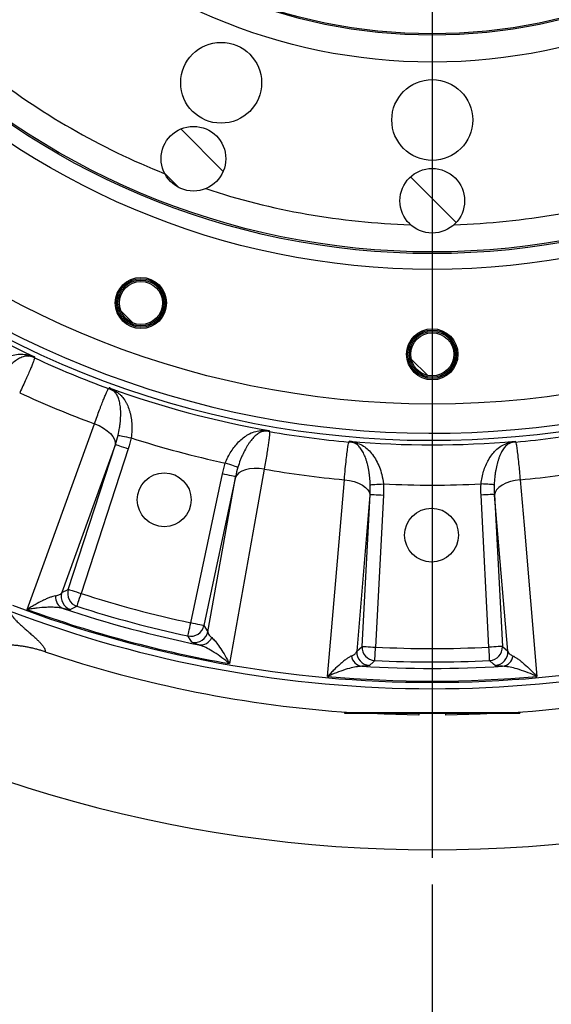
# Model space of a CAD drawing. Extents: x 0 to 8410, y 0 to 5940.
# Tile 7 of 110: x 2081 to 2476, y 2941 to 3672. Entities that reach past the tile are written whole.
import ezdxf

# ---------------------------------------------------------------- set-up
doc = ezdxf.new("R2010")
doc.units = 0
doc.header["$LTSCALE"] = 10
doc.linetypes.add('CENTERX2', pattern=[20.32, 12.7, -2.54, 2.54, -2.54])
doc.layers.get('0').update_dxf_attribs({"linetype": 'CONTINUOUS'})
doc.styles.add('SLDTEXTSTYLE0', font='TXT', dxfattribs={"width": 0.605})
doc.dimstyles.new('SLDDIMSTYLE0', dxfattribs={"dimtxt": 50, "dimasz": 50, "dimexe": 0, "dimexo": 0.0625, "dimgap": 12.5, "dimtad": 0, "dimtih": 1, "dimtoh": 1, "dimdec": 1, "dimlfac": 0.5, "dimrnd": 1e-09, "dimzin": 12, "dimtxsty": 'SLDTEXTSTYLE0', "dimblk1": 'NONE', "dimsah": 1, "dimcen": 0, "dimazin": 3, "dimtfac": 1, "dimtmove": 0, "dimatfit": 3, "dimtolj": 1, "dimtzin": 12})
doc.dimstyles.new('SLDDIMSTYLE1', dxfattribs={"dimtxt": 50, "dimasz": 50, "dimexe": 0, "dimexo": 0.0625, "dimgap": -12.5, "dimtad": 1, "dimdec": 4, "dimlfac": 5, "dimzin": 12, "dimtxsty": 'SLDTEXTSTYLE0', "dimsah": 1, "dimcen": 0.09, "dimazin": 3, "dimtfac": 1, "dimtofl": 0, "dimtmove": 0, "dimatfit": 3, "dimtolj": 1})
doc.dimstyles.new('SLDDIMSTYLE2', dxfattribs={"dimtxt": 50, "dimasz": 50, "dimexe": 0, "dimexo": 0.0625, "dimgap": 12.5, "dimtad": 1, "dimdec": 1, "dimlfac": 0.5, "dimrnd": 1e-09, "dimzin": 12, "dimtxsty": 'SLDTEXTSTYLE0', "dimsah": 1, "dimcen": 0.09, "dimazin": 3, "dimtfac": 1, "dimtofl": 0, "dimtmove": 0, "dimatfit": 3, "dimtolj": 1, "dimtzin": 12})
doc.dimstyles.new('SLDDIMSTYLE6', dxfattribs={"dimtxt": 50, "dimasz": 50, "dimexe": 0, "dimexo": 0.0625, "dimgap": -12.5, "dimtad": 0, "dimtih": 1, "dimtoh": 1, "dimdec": 1, "dimlfac": 0.5, "dimrnd": 1e-09, "dimzin": 12, "dimtxsty": 'SLDTEXTSTYLE0', "dimsah": 1, "dimcen": 0, "dimazin": 3, "dimtfac": 1, "dimtofl": 0, "dimtmove": 0, "dimatfit": 3, "dimtolj": 1})

# ---------------------------------------------------------------- blocks, each defined once
blk = doc.blocks.new('_D')
at = {"color": 7, "linetype": 'CONTINUOUS'}
for p, q in [((1762.91, 5138.79), (3012.06, 2973.23)), ((3012.06, 2973.23), (3116.53, 2792.13)), ((3116.53, 2792.13), (3367.21, 2792.13))]:
    blk.add_line(p, q, dxfattribs=at)
blk.add_solid([(3012.06, 2973.23), (3030.55, 2926.18), (3043.54, 2933.67)], dxfattribs=at)
at = {"color": 7, "linetype": 'CONTINUOUS', "char_height": 50, "attachment_point": 1, "style": 'SLDTEXTSTYLE0'}
for s, insert in [('%%c', (3141.53, 2856.58)), ('1250', (3214.43, 2856.72))]:
    blk.add_mtext(s, dxfattribs=dict(at, insert=insert))
blk = doc.blocks.new('_NONE')
blk = doc.blocks.new('_D_1')
at = {"color": 7, "linetype": 'CONTINUOUS'}
for p, q in [((3248.9, 3345.91), (3701.1, 2973.15)), ((2387.49, 3030.16), (2387.49, 2353.62)), ((2979.56, 2571.41), (3156.43, 2654.83)), ((3156.43, 2654.83), (3189.17, 2585.43)), ((3189.17, 2585.43), (3012.29, 2502.01)), ((3012.29, 2502.01), (2979.56, 2571.41))]:
    blk.add_line(p, q, dxfattribs=at)
blk.add_arc((2387.49, 4056.01), 1687.4, 270, 320.5, dxfattribs=at)
for points in [[(3689.52, 2982.7), (3651.43, 2949.45), (3662.87, 2939.73)], [(2387.49, 2368.62), (2437.59, 2361.86), (2437.37, 2376.85)]]:
    blk.add_solid(points, dxfattribs=at)
at = {"color": 7, "linetype": 'CONTINUOUS', "insert": (3000.35, 2567.64), "char_height": 50, "attachment_point": 1, "rotation": 25.25, "style": 'SLDTEXTSTYLE0'}
blk.add_mtext('50,5°', dxfattribs=at)
blk = doc.blocks.new('_D_2')
at = {"color": 7, "linetype": 'CONTINUOUS'}
for p, q in [((2387.49, 5081.86), (2387.49, 5615.48)), ((2920.53, 5523.54), (2949.9, 5594.44)), ((2949.9, 5594.44), (3077.64, 5541.53)), ((3077.64, 5541.53), (3048.27, 5470.63)), ((3048.27, 5470.63), (2920.53, 5523.54)), ((3135.61, 4804.13), (3490.19, 5158.72))]:
    blk.add_line(p, q, dxfattribs=at)
blk.add_arc((2387.49, 4056.01), 1544.46, 45, 90, dxfattribs=at)
for points in [[(2387.49, 5600.48), (2437.36, 5592.17), (2437.6, 5607.17)], [(3479.59, 5148.11), (3448.88, 5188.28), (3438.45, 5177.5)]]:
    blk.add_solid(points, dxfattribs=at)
at = {"color": 7, "linetype": 'CONTINUOUS', "insert": (2961.07, 5576.51), "char_height": 50, "attachment_point": 1, "rotation": 337.5, "style": 'SLDTEXTSTYLE0'}
blk.add_mtext('45°', dxfattribs=at)
blk = doc.blocks.new('_D_5')
at = {"color": 7, "linetype": 'CONTINUOUS'}
for p, q in [((2387.49, 5081.86), (2387.49, 5608.37)), ((1603.98, 5488.06), (1780.85, 5571.47)), ((1780.85, 5571.47), (1813.59, 5502.07)), ((1813.59, 5502.07), (1636.72, 5418.65)), ((1636.72, 5418.65), (1603.98, 5488.06)), ((1573.42, 4727.07), (1189.65, 5043.43))]:
    blk.add_line(p, q, dxfattribs=at)
blk.add_arc((2387.49, 4056.01), 1537.35, 90, 140.5, dxfattribs=at)
for points in [[(2387.49, 5593.37), (2337.37, 5600.05), (2337.61, 5585.05)], [(1201.23, 5033.89), (1239.36, 5067.08), (1227.94, 5076.81)]]:
    blk.add_solid(points, dxfattribs=at)
at = {"color": 7, "linetype": 'CONTINUOUS', "insert": (1624.77, 5484.28), "char_height": 50, "attachment_point": 1, "rotation": 25.25, "style": 'SLDTEXTSTYLE0'}
blk.add_mtext('50,5°', dxfattribs=at)
blk = doc.blocks.new('_D_6')
at = {"color": 7, "linetype": 'CONTINUOUS'}
for p, q in [((957.49, 3530.45), (957.49, 2667.27)), ((2387.49, 3030.16), (2387.49, 2667.27)), ((2387.49, 2682.27), (957.49, 2682.27))]:
    blk.add_line(p, q, dxfattribs=at)
for points in [[(957.49, 2682.27), (1007.49, 2674.77), (1007.49, 2689.77)], [(2387.49, 2682.27), (2337.49, 2689.77), (2337.49, 2674.77)]]:
    blk.add_solid(points, dxfattribs=at)
at = {"color": 7, "linetype": 'CONTINUOUS', "insert": (1615.2, 2746.72), "char_height": 50, "attachment_point": 1, "style": 'SLDTEXTSTYLE0'}
blk.add_mtext('715', dxfattribs=at)
blk = doc.blocks.new('_D_9')
at = {"color": 7, "linetype": 'CONTINUOUS'}
for p, q in [((1567.49, 3246.01), (1567.49, 2876.26)), ((2387.49, 3030.16), (2387.49, 2876.26)), ((2387.49, 2891.26), (1567.49, 2891.26))]:
    blk.add_line(p, q, dxfattribs=at)
for points in [[(1567.49, 2891.26), (1617.49, 2883.76), (1617.49, 2898.76)], [(2387.49, 2891.26), (2337.49, 2898.76), (2337.49, 2883.76)]]:
    blk.add_solid(points, dxfattribs=at)
at = {"color": 7, "linetype": 'CONTINUOUS', "insert": (1920.19, 2955.71), "char_height": 50, "attachment_point": 1, "style": 'SLDTEXTSTYLE0'}
blk.add_mtext('410', dxfattribs=at)
blk = doc.blocks.new('_D_13')
at = {"color": 7, "linetype": 'CONTINUOUS'}
for p, q in [((2387.49, 4056.01), (3325, 3708.06)), ((3325, 3708.06), (3596.49, 3607.3)), ((3627.22, 3622.64), (3627.22, 3699.38)), ((3627.22, 3699.38), (3825.77, 3699.38)), ((3825.77, 3699.38), (3825.77, 3622.64)), ((3825.77, 3622.64), (3627.22, 3622.64)), ((3596.49, 3607.3), (3831.49, 3607.3))]:
    blk.add_line(p, q, dxfattribs=at)
blk.add_solid([(3325, 3708.06), (3369.27, 3683.63), (3374.48, 3697.7)], dxfattribs=at)
at = {"color": 7, "linetype": 'CONTINUOUS', "insert": (3644.41, 3687.1), "char_height": 50, "attachment_point": 1, "style": 'SLDTEXTSTYLE0'}
blk.add_mtext('R500', dxfattribs=at)
blk = doc.blocks.new('SW_CENTERMARKSYMBOL_0')
at = {"color": 0, "linetype": 'CONTINUOUS'}
blk.add_line((829.04, -573.19), (829.04, -1565.04), dxfattribs=at)
blk.add_arc((829.04, -559.19), 1000, 236.80214, 303.19786, dxfattribs=at)

msp = doc.modelspace()

# ---------------------------------------------------------------- hatches: boundary and pattern name
at = {"linetype": 'CONTINUOUS'}
h = msp.add_hatch(dxfattribs=at)
h.set_pattern_fill('ANSI31', scale=10, angle=90, style=0)
edge = h.paths.add_edge_path(flags=0)
edge.add_arc((2210.3197, 3569.250543), 24, 0, 360)
h = msp.add_hatch(dxfattribs=at)
h.set_pattern_fill('ANSI31', scale=10, angle=90, style=0)
edge = h.paths.add_edge_path(flags=0)
edge.add_arc((2387.486134, 3538.011321), 24, 0, 360)
h = msp.add_hatch(dxfattribs=at)
h.set_pattern_fill('ANSI31', scale=10, angle=90, style=0)
edge = h.paths.add_edge_path(flags=0)
edge.add_arc((2171.329404, 3462.125584), 16, 0, 360)
h = msp.add_hatch(dxfattribs=at)
h.set_pattern_fill('ANSI31', scale=10, angle=90, style=0)
edge = h.paths.add_edge_path(flags=0)
edge.add_arc((2387.486134, 3424.011321), 16, 0, 360)

# ---------------------------------------------------------------- linework, layer by layer
at = {"color": 8, "linetype": 'CONTINUOUS'}
for p, q in [((2152.189497, 3356.41426), (2112.673078, 3247.028054)), ((2117.463921, 3249.470951), (2152.408157, 3357.018234)), ((2161.90568, 3353.932263), (2126.961444, 3246.385039)), ((2208.293964, 3224.592032), (2231.805016, 3335.202815)), ((2241.573085, 3333.126547), (2218.062047, 3222.515763)), ((2220.989589, 3218.004765), (2241.460477, 3332.494201)), ((2335.412719, 3207.06624), (2341.330968, 3319.9932)), ((2341.330968, 3319.9932), (2341.276076, 3319.353224)), ((2433.696192, 3319.353224), (2433.6413, 3319.9932)), ((2433.6413, 3319.9932), (2439.55955, 3207.06624)), ((2341.276076, 3319.353224), (2331.417379, 3203.466655)), ((2351.303578, 3319.470526), (2345.385328, 3206.543626)), ((2429.58694, 3206.543626), (2423.668691, 3319.470526)), ((2443.55489, 3203.466655), (2433.696192, 3319.353224)), ((2112.673078, 3247.028054), (2117.463921, 3249.470951)), ((2218.062047, 3222.515763), (2220.989589, 3218.004765)), ((2331.417379, 3203.466655), (2335.412719, 3207.06624)), ((2439.55955, 3207.06624), (2443.55489, 3203.466655))]:
    msp.add_line(p, q, dxfattribs=at)
at = {"color": 7, "linetype": 'CONTINUOUS'}
for p, q in [((2322.486137, 3158.011319), (2322.486137, 3157.411338)), ((2322.486137, 3158.011319), (2452.486132, 3158.011319)), ((2322.486137, 3157.411338), (2452.486132, 3157.411338)), ((2377.486134, 3157.411338), (2377.486134, 3156.066896)), ((2397.486134, 3156.066896), (2397.486134, 3157.411338)), ((2452.486132, 3158.011319), (2452.486132, 3157.411338))]:
    msp.add_line(p, q, dxfattribs=at)
at = {"color": 8, "linetype": 'CONTINUOUS', "flags": 128}
for points in [[(2092.395876, 3422.088982), (2092.413877, 3421.815874), (2092.444841, 3421.346547)], [(2147.33607, 3398.609878), (2147.689824, 3398.919822), (2147.895668, 3399.100186)], [(2086.979811, 3234.533669), (2098.531191, 3266.50423), (2136.823688, 3372.482719)], [(2136.823688, 3372.482719), (2140.279402, 3371.030809), (2143.484567, 3369.28028), (2146.325846, 3367.293002), (2148.70276, 3365.139307), (2150.531251, 3362.895312), (2151.746665, 3360.640408), (2152.305995, 3358.454289), (2152.189497, 3356.41426)], [(2154.41287, 3363.910081), (2154.85983, 3363.819839), (2155.584772, 3363.67345), (2156.565805, 3363.475324), (2157.773275, 3363.231541), (2159.170691, 3362.949373), (2160.715838, 3362.637343), (2162.362013, 3362.304928), (2164.059479, 3361.962201)], [(2266.522009, 3367.3144), (2266.610083, 3367.055239), (2266.761464, 3366.609933)], [(2152.408157, 3357.018234), (2152.672623, 3356.932284), (2153.268729, 3356.738629), (2154.175047, 3356.444122), (2155.359049, 3356.059434), (2156.778176, 3355.598332), (2158.381466, 3355.077387), (2160.111357, 3354.515316), (2161.90568, 3353.932263)], [(2325.667002, 3358.854891), (2325.928476, 3359.245838), (2326.080621, 3359.473349)], [(2448.891648, 3359.473349), (2449.043792, 3359.245838), (2449.305267, 3358.854891)], [(2243.282874, 3340.097429), (2242.850665, 3340.242745), (2242.149655, 3340.478422), (2241.201018, 3340.797426), (2240.033407, 3341.189982), (2238.682125, 3341.644348), (2237.187986, 3342.146696), (2235.596154, 3342.681886), (2233.954717, 3343.233825)], [(2241.573085, 3333.126547), (2241.301079, 3333.184363), (2240.688, 3333.314659), (2239.755858, 3333.512785), (2238.538135, 3333.771648), (2237.078581, 3334.08189), (2235.429619, 3334.432365), (2233.650465, 3334.810557), (2231.805016, 3335.202815)], [(2262.801875, 3338.726939), (2256.820892, 3305.263819), (2236.993421, 3194.337668)], [(2262.801875, 3338.726939), (2259.083186, 3339.197399), (2255.432163, 3339.284004), (2251.97791, 3338.983657), (2248.842601, 3338.306905), (2246.137087, 3337.277831), (2243.957047, 3335.932674), (2242.37958, 3334.319116), (2241.460477, 3332.494201)], [(2309.833382, 3184.748055), (2312.716548, 3218.618991), (2322.275024, 3330.897154)], [(2322.275024, 3330.897154), (2325.98877, 3330.389144), (2329.537798, 3329.527797), (2332.7966, 3328.343631), (2335.649942, 3326.878549), (2337.996915, 3325.184228), (2339.754526, 3323.320748), (2340.860617, 3321.353854), (2341.276076, 3319.353224)], [(2341.483638, 3327.169062), (2341.938723, 3327.197553), (2342.676856, 3327.243807), (2343.675726, 3327.306332), (2344.90515, 3327.383341), (2346.327983, 3327.47245), (2347.901229, 3327.571036), (2349.577353, 3327.676), (2351.305698, 3327.784242)], [(2433.48863, 3327.169062), (2433.033545, 3327.197553), (2432.295412, 3327.243807), (2431.296543, 3327.306332), (2430.067119, 3327.383341), (2428.644285, 3327.47245), (2427.071039, 3327.571036), (2425.394916, 3327.676), (2423.666571, 3327.784242)], [(2452.697244, 3330.897154), (2448.983498, 3330.389144), (2445.43447, 3329.527797), (2442.175668, 3328.343631), (2439.322327, 3326.878549), (2436.975353, 3325.184228), (2435.217742, 3323.320748), (2434.111652, 3321.353854), (2433.696192, 3319.353224)], [(2452.697244, 3330.897154), (2455.580954, 3297.026278), (2465.138887, 3184.748055)], [(2341.330968, 3319.9932), (2341.60867, 3319.978596), (2342.23459, 3319.945814), (2343.186249, 3319.895925), (2344.429464, 3319.830777), (2345.91958, 3319.752695), (2347.603079, 3319.66448), (2349.419494, 3319.569291), (2351.303578, 3319.470526)], [(2433.6413, 3319.9932), (2433.363598, 3319.978596), (2432.737679, 3319.945814), (2431.78602, 3319.895925), (2430.542805, 3319.830777), (2429.052689, 3319.752695), (2427.369189, 3319.66448), (2425.552775, 3319.569291), (2423.668691, 3319.470526)], [(2117.463921, 3249.470951), (2117.728387, 3249.385001), (2118.324493, 3249.191345), (2119.230811, 3248.896839), (2120.414828, 3248.51215), (2121.833954, 3248.051049), (2123.43726, 3247.530104), (2125.167136, 3246.968033), (2126.961444, 3246.385039)], [(2123.902504, 3236.878754), (2123.987679, 3237.143459), (2124.179665, 3237.740101), (2124.471579, 3238.647284), (2124.85293, 3239.832343), (2125.309978, 3241.252782), (2125.826393, 3242.857577), (2126.383547, 3244.589032), (2126.961444, 3246.385039)], [(2123.902504, 3236.878754), (2122.572992, 3236.209215), (2119.069253, 3234.449627)], [(2206.189979, 3214.829923), (2206.248571, 3215.10172), (2206.380625, 3215.714456), (2206.581403, 3216.646017), (2206.843693, 3217.863025), (2207.158078, 3219.32167), (2207.513247, 3220.969619), (2207.896475, 3222.747685), (2208.293964, 3224.592032)], [(2218.062047, 3222.515763), (2217.790042, 3222.57358), (2217.176948, 3222.703876), (2216.244806, 3222.902002), (2215.027098, 3223.160865), (2213.567544, 3223.471107), (2211.918567, 3223.821582), (2210.139413, 3224.199773), (2208.293964, 3224.592032)], [(2209.161122, 3210.309567), (2208.343853, 3211.550833), (2206.189979, 3214.829923)], [(2335.412719, 3207.06624), (2335.690421, 3207.051696), (2336.31634, 3207.018913), (2337.267999, 3206.969024), (2338.511214, 3206.903876), (2340.001334, 3206.825794), (2341.68483, 3206.73752), (2343.501244, 3206.642331), (2345.385328, 3206.543626)], [(2344.891001, 3196.569564), (2344.904766, 3196.847321), (2344.93579, 3197.473289), (2344.982964, 3198.425116), (2345.044587, 3199.668528), (2345.118449, 3201.158823), (2345.201899, 3202.842595), (2345.291935, 3204.659285), (2345.385328, 3206.543626)], [(2439.55955, 3207.06624), (2439.281848, 3207.051696), (2438.655928, 3207.018913), (2437.704269, 3206.969024), (2436.461054, 3206.903876), (2434.970934, 3206.825794), (2433.287438, 3206.73752), (2431.471024, 3206.642331), (2429.58694, 3206.543626)], [(2430.081267, 3196.569564), (2430.067502, 3196.847321), (2430.036478, 3197.473289), (2429.989305, 3198.425116), (2429.927681, 3199.668528), (2429.85382, 3201.158823), (2429.77037, 3202.842595), (2429.680333, 3204.659285), (2429.58694, 3206.543626)], [(2344.891001, 3196.569564), (2343.780082, 3195.578756), (2340.851158, 3192.972244)], [(2434.12111, 3192.972244), (2433.010441, 3193.959655), (2430.081267, 3196.569564)]]:
    msp.add_lwpolyline(points, dxfattribs=at)
at = {"color": 7, "linetype": 'CONTINUOUS', "flags": 128}
for points in [[(2377.486134, 3156.066896), (2351.821665, 3156.718256), (2337.306057, 3157.411338)], [(2388.057083, 3157.411338), (2387.486134, 3157.41116), (2386.915185, 3157.411338)], [(2437.666212, 3157.411338), (2423.150603, 3156.718256), (2397.486134, 3156.066896)]]:
    msp.add_lwpolyline(points, dxfattribs=at)
at = {"color": 7, "linetype": 'CENTERX2'}
msp.add_circle((2387.486134, 4056.011321), 1250, dxfattribs=at)
at = {"color": 7, "linetype": 'CONTINUOUS'}
for centre, radius in [((2387.486134, 4056.011321), 668.928203), ((2387.486134, 4056.011321), 569), ((2387.486134, 4056.011321), 556), ((2387.486134, 4056.011321), 395), ((2230.840909, 3625.6321), 30), ((2387.486134, 3598.011321), 30), ((2210.3197, 3569.250543), 24), ((2387.486134, 3538.011321), 24), ((2171.329404, 3462.125584), 19), ((2171.329404, 3462.125584), 18), ((2171.329404, 3462.125584), 17), ((2171.329404, 3462.125584), 16), ((2387.486134, 3424.011321), 19), ((2387.486134, 3424.011321), 18), ((2387.486134, 3424.011321), 17), ((2387.486134, 3424.011321), 16), ((2188.646216, 3315.976767), 20), ((2386.956559, 3289.729275), 20)]:
    msp.add_circle(centre, radius, dxfattribs=at)
at = {"color": 8, "linetype": 'CONTINUOUS'}
for radius in [557.222742, 415, 394.002099]:
    msp.add_circle((2387.486134, 4056.011321), radius, dxfattribs=at)
for centre, radius, start, end in [((2387.486134, 4056.011321), 695.772879, 157.856529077, 142.143470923), ((2387.486134, 4056.011321), 690.566107, 157.827081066, 142.172918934), ((2387.486134, 4056.011321), 536, 231.726203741, 248.273796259), ((2387.486134, 4056.011321), 536, 251.726203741, 268.273796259), ((2387.486134, 4056.011321), 536, 271.726203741, 288.273796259), ((2387.486134, 4056.011321), 699.239438, 234.961933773, 245.038066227), ((2090.08547, 3428.759291), 6.295673, 231.8658008, 252.895662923), ((2084.069751, 3403.12576), 20.053409, 65.31436833, 78.015353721), ((2387.486134, 4056.011321), 699.891937, 245.067349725, 249.932650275), ((2387.486134, 4056.011321), 728.040547, 245.138910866, 249.861089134), ((2140.37408, 3379.804289), 20.052917, 56.983653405, 69.685016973), ((2387.486134, 4056.011321), 699.239438, 249.961933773, 260.038066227), ((2154.245971, 3402.183549), 6.296073, 242.106466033, 263.134947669), ((2262.564419, 3373.16109), 6.297392, 246.867611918, 267.891643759), ((2263.38813, 3346.846702), 20.049056, 80.313683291, 93.017462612), ((2387.486134, 4056.011321), 699.891937, 260.067349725, 264.932650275), ((2387.486134, 4056.011321), 699.891937, 275.067349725, 279.932650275), ((2387.486134, 4056.011321), 729.125279, 252.155717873, 257.844282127), ((2323.807915, 3338.880241), 20.060979, 71.986470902, 84.682666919), ((2387.486134, 4056.011321), 699.239438, 264.961933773, 275.038066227), ((2331.416543, 3364.09373), 6.294621, 257.103123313, 278.13659747), ((2443.555725, 3364.09373), 6.294621, 261.86340253, 282.896876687), ((2451.164354, 3338.880241), 20.060979, 95.317333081, 108.013529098), ((2387.486134, 4056.011321), 728.040547, 260.138910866, 264.861089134), ((2387.486134, 4056.011321), 728.040547, 275.138910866, 279.861089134), ((2387.486134, 4056.011321), 729.125279, 267.155717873, 272.844282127), ((2122.21102, 3243.962679), 10.018426, 162.183240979, 251.723749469), ((2127.001969, 3246.40573), 10.01848, 162.184268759, 251.978445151), ((2117.175907, 3243.731591), 9.240844, 174.381932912, 246.839238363), ((2387.486134, 4056.011321), 850.510354, 252.162662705, 257.837337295), ((2387.486134, 4056.011321), 880.31399, 249.159902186, 290.840098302), ((2387.486134, 4056.011321), 875.622555, 249.159048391, 290.840951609), ((2387.486134, 4056.011321), 874.716862, 249.906877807, 260.093122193), ((2387.486134, 4056.011321), 865.285296, 251.542887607, 258.457112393), ((2387.486134, 4056.011321), 860.49665, 252.162662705, 257.837337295), ((2208.269301, 3224.630181), 10.018415, 258.021184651, 347.815924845), ((2211.196805, 3220.118976), 10.018409, 258.276190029, 347.817124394), ((2215.441882, 3217.401191), 9.240695, 263.16003139, 335.61873052), ((2341.423695, 3202.974293), 10.018422, 177.183026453, 266.723855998), ((2345.419078, 3206.574091), 10.018454, 177.184255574, 266.978516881), ((2387.486134, 4056.011321), 850.510354, 267.162662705, 272.837337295), ((2429.553191, 3206.574091), 10.018454, 273.021483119, 2.815744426), ((2433.548574, 3202.974293), 10.018422, 273.276144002, 2.816973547), ((2336.619863, 3201.447845), 9.240727, 189.381629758, 261.839841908), ((2387.486134, 4056.011321), 860.49665, 267.162662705, 272.837337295), ((2438.352406, 3201.447845), 9.240727, 278.160158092, 350.618370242), ((2387.486134, 4056.011321), 865.285296, 266.542887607, 273.457112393), ((2387.486134, 4056.011321), 874.716862, 264.906877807, 275.093122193)]:
    msp.add_arc(centre, radius, start, end, dxfattribs=at)
at = {"color": 7, "linetype": 'CONTINUOUS'}
for start, end in [(251.384609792, 266.179573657), (273.820426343, 288.615390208)]:
    msp.add_arc((2387.486134, 4056.011321), 900, start, end, dxfattribs=at)
at = {"color": 8, "linetype": 'CONTINUOUS'}
for points, knots in [([(2054.705773, 3407.257976), (2055.697898, 3408.546676), (2057.683069, 3411.125275), (2061.089025, 3414.519178), (2064.655183, 3417.474387), (2068.482854, 3420.029197), (2072.462606, 3422.068983), (2076.839862, 3423.56886), (2081.311603, 3424.378066), (2084.569815, 3423.997489), (2086.197857, 3423.807325)], [0, 0, 0, 0, 0.1097426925, 0.2195874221, 0.3315583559, 0.4436041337, 0.5698637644, 0.6961927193, 0.8481955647, 1, 1, 1, 1]), ([(2088.233833, 3422.74207), (2087.066169, 3422.703072), (2084.729283, 3422.625024), (2081.50027, 3421.213488), (2078.176479, 3419.180457), (2075.008535, 3416.625318), (2071.860135, 3413.579453), (2068.789467, 3410.113612), (2065.748179, 3406.203643), (2063.852212, 3403.277217), (2062.904332, 3401.814164)], [0, 0, 0, 0, 0.1424127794, 0.2850156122, 0.4102059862, 0.5353700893, 0.6506021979, 0.7658089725, 0.8829172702, 1, 1, 1, 1]), ([(2086.197857, 3423.807325), (2088.288524, 3423.322303), (2090.391146, 3422.834508), (2092.384542, 3422.093197), (2092.395876, 3422.088982)], [0, 0, 0, 0, 0.9943144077, 1, 1, 1, 1]), ([(2092.395876, 3422.088982), (2092.387265, 3422.09137), (2091.066223, 3422.457602), (2089.645397, 3422.600301), (2088.233833, 3422.74207)], [0, 0, 0, 0, 0.0065186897, 1, 1, 1, 1]), ([(2092.444849, 3421.346557), (2092.407965, 3420.913927), (2092.132247, 3420.007847), (2091.49995, 3418.304362), (2091.358923, 3417.934755), (2091.04726, 3417.136777), (2090.876126, 3416.70718), (2090.320674, 3415.336606), (2089.897509, 3414.321501), (2088.949056, 3412.095441), (2088.423758, 3410.884466), (2087.558747, 3408.920258), (2087.257534, 3408.240838), (2086.628883, 3406.831734), (2086.300435, 3406.099822), (2084.606686, 3402.346268), (2083.087818, 3399.043431), (2081.40353, 3395.438481)], [0, 0, 0, 0, 0.25, 0.25, 0.3125, 0.3125, 0.375, 0.375, 0.5, 0.5, 0.625, 0.625, 0.6875, 0.6875, 0.75, 0.75, 1, 1, 1, 1]), ([(2136.823685, 3372.482701), (2138.181782, 3376.222712), (2139.436576, 3379.613835), (2140.880224, 3383.432561), (2141.162632, 3384.175028), (2141.714593, 3385.616717), (2141.984852, 3386.317753), (2142.770738, 3388.3412), (2143.258135, 3389.575532), (2144.162353, 3391.822811), (2144.579167, 3392.835736), (2145.151152, 3394.188142), (2145.332919, 3394.611045), (2145.678345, 3395.400044), (2145.842418, 3395.767022), (2146.609148, 3397.4406), (2147.056238, 3398.277876), (2147.336069, 3398.609869)], [0, 0, 0, 0, 0.25, 0.25, 0.3125, 0.3125, 0.375, 0.375, 0.5, 0.5, 0.625, 0.625, 0.6875, 0.6875, 0.75, 0.75, 1, 1, 1, 1]), ([(2151.300479, 3396.618964), (2150.202674, 3397.51789), (2149.097665, 3398.422714), (2147.903453, 3399.095798), (2147.895668, 3399.100186)], [0, 0, 0, 0, 0.9934813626, 1, 1, 1, 1]), ([(2147.895668, 3399.100186), (2147.906656, 3399.095162), (2149.840144, 3398.211161), (2151.671974, 3397.068642), (2153.493394, 3395.932616)], [0, 0, 0, 0, 0.0056831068, 1, 1, 1, 1]), ([(2154.412875, 3363.910063), (2154.845441, 3365.750428), (2155.200349, 3367.566108), (2155.628106, 3370.251769), (2155.7535, 3371.143899), (2155.967736, 3372.897441), (2156.056621, 3373.757919), (2156.271693, 3376.292337), (2156.3467, 3377.919478), (2156.360939, 3380.269526), (2156.349203, 3381.037709), (2156.292243, 3382.543609), (2156.246928, 3383.279566), (2156.062942, 3385.408323), (2155.876358, 3386.73406), (2155.498369, 3388.59123), (2155.355911, 3389.188301), (2155.0361, 3390.339179), (2154.858088, 3390.89471), (2154.271877, 3392.482921), (2153.814984, 3393.435087), (2152.998707, 3394.723859), (2152.704563, 3395.13017), (2152.056352, 3395.902101), (2151.703391, 3396.267345), (2151.300484, 3396.61898)], [0, 0, 0, 0, 0.125, 0.125, 0.1875, 0.1875, 0.25, 0.25, 0.375, 0.375, 0.4375, 0.4375, 0.5, 0.5, 0.625, 0.625, 0.6875, 0.6875, 0.75, 0.75, 0.875, 0.875, 0.9375, 0.9375, 1, 1, 1, 1]), ([(2153.493396, 3395.93263), (2154.072973, 3395.536125), (2154.610341, 3395.126365), (2155.628576, 3394.270177), (2156.108966, 3393.823911), (2157.483393, 3392.422283), (2158.3117, 3391.404165), (2159.452502, 3389.728517), (2159.816447, 3389.143247), (2160.503157, 3387.934323), (2160.826692, 3387.309859), (2161.741103, 3385.374439), (2162.276312, 3384.001853), (2162.969724, 3381.806239), (2163.182493, 3381.051494), (2163.569937, 3379.492598), (2163.742573, 3378.696196), (2164.19456, 3376.269888), (2164.410249, 3374.597112), (2164.597185, 3371.997434), (2164.636567, 3371.115712), (2164.66555, 3369.319417), (2164.654786, 3368.40134), (2164.542186, 3365.652742), (2164.362398, 3363.811805), (2164.059484, 3361.962184)], [0, 0, 0, 0, 0.0625, 0.0625, 0.125, 0.125, 0.25, 0.25, 0.3125, 0.3125, 0.375, 0.375, 0.5, 0.5, 0.5625, 0.5625, 0.625, 0.625, 0.75, 0.75, 0.8125, 0.8125, 0.875, 0.875, 1, 1, 1, 1]), ([(2233.954717, 3343.233825), (2234.579491, 3344.735402), (2235.829617, 3347.739945), (2238.241144, 3351.899706), (2240.920881, 3355.67722), (2243.956892, 3359.135671), (2247.273139, 3362.135892), (2251.112977, 3364.717744), (2255.222994, 3366.65655), (2258.468667, 3367.132294), (2260.090445, 3367.370011)], [0, 0, 0, 0, 0.1097429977, 0.2195875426, 0.33155803, 0.443604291, 0.5698631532, 0.6961927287, 0.8481955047, 1, 1, 1, 1]), ([(2262.332748, 3366.86798), (2261.808111, 3366.76493), (2261.320117, 3366.625182), (2260.373658, 3366.281187), (2259.916346, 3366.076711), (2258.567178, 3365.370266), (2257.697368, 3364.77584), (2256.399392, 3363.697958), (2255.96699, 3363.306027), (2255.112442, 3362.467957), (2254.689547, 3362.021385), (2253.430864, 3360.599695), (2252.604858, 3359.543097), (2251.379185, 3357.788817), (2250.971658, 3357.173582), (2250.17041, 3355.899564), (2249.775974, 3355.239967), (2248.61085, 3353.193314), (2247.858097, 3351.738848), (2246.767846, 3349.414059), (2246.411775, 3348.616541), (2245.724061, 3346.996481), (2245.391106, 3346.171194), (2244.4263, 3343.649099), (2243.828102, 3341.90639), (2243.282869, 3340.09742)], [0, 0, 0, 0, 0.0625, 0.0625, 0.125, 0.125, 0.25, 0.25, 0.3125, 0.3125, 0.375, 0.375, 0.5, 0.5, 0.5625, 0.5625, 0.625, 0.625, 0.75, 0.75, 0.8125, 0.8125, 0.875, 0.875, 1, 1, 1, 1]), ([(2260.090445, 3367.370011), (2262.235354, 3367.440674), (2264.392527, 3367.511741), (2266.509972, 3367.315515), (2266.522009, 3367.3144)], [0, 0, 0, 0, 0.9943152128, 1, 1, 1, 1]), ([(2262.332748, 3366.86798), (2263.041999, 3367.024849), (2263.745947, 3367.139436), (2265.142628, 3367.287537), (2265.836442, 3367.321027), (2266.522011, 3367.314383)], [0, 0, 0, 0, 0.5, 0.5, 1, 1, 1, 1]), ([(2266.761465, 3366.60993), (2266.83781, 3366.182496), (2266.805998, 3365.235929), (2266.636141, 3363.426838), (2266.59558, 3363.033325), (2266.501069, 3362.181873), (2266.446955, 3361.722621), (2266.26516, 3360.254986), (2266.119142, 3359.164948), (2265.779153, 3356.769261), (2265.585178, 3355.463592), (2265.258016, 3353.342431), (2265.142913, 3352.608202), (2264.900386, 3351.084405), (2264.772563, 3350.292425), (2264.108018, 3346.228395), (2263.495741, 3342.644987), (2262.801873, 3338.726947)], [0, 0, 0, 0, 0.25, 0.25, 0.3125, 0.3125, 0.375, 0.375, 0.5, 0.5, 0.625, 0.625, 0.6875, 0.6875, 0.75, 0.75, 1, 1, 1, 1]), ([(2322.275024, 3330.897154), (2322.518016, 3333.623464), (2323.011032, 3339.154992), (2323.714876, 3346.051272), (2324.375178, 3351.749826), (2324.912672, 3355.548908), (2325.347163, 3357.927216), (2325.559811, 3358.543991), (2325.667002, 3358.854891)], [0, 0, 0, 0, 0.1787390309, 0.3626513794, 0.5413513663, 0.7252164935, 0.8614890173, 1, 1, 1, 1]), ([(2332.307442, 3357.862489), (2331.283489, 3358.222619), (2330.25205, 3358.535745), (2328.17594, 3359.071951), (2327.129191, 3359.295367), (2326.080622, 3359.473343)], [0, 0, 0, 0, 0.5, 0.5, 1, 1, 1, 1]), ([(2330.011601, 3357.95789), (2329.367117, 3358.292981), (2328.716814, 3358.585859), (2327.406055, 3359.090401), (2326.74455, 3359.302322), (2326.080622, 3359.473343)], [0, 0, 0, 0, 0.5, 0.5, 1, 1, 1, 1]), ([(2341.48364, 3327.169043), (2341.425145, 3329.058656), (2341.298027, 3330.904326), (2341.016108, 3333.609188), (2340.906329, 3334.503375), (2340.659416, 3336.252615), (2340.522564, 3337.106778), (2340.074351, 3339.610504), (2339.725667, 3341.201615), (2339.131183, 3343.475273), (2338.921027, 3344.214243), (2338.476252, 3345.654089), (2338.242001, 3346.353241), (2337.513321, 3348.361843), (2336.989968, 3349.594116), (2336.144187, 3351.290173), (2335.85205, 3351.830029), (2335.245267, 3352.858918), (2334.929538, 3353.349447), (2333.952242, 3354.731818), (2333.264478, 3355.533287), (2332.142455, 3356.566876), (2331.753173, 3356.883212), (2330.927257, 3357.461071), (2330.491791, 3357.722516), (2330.011601, 3357.95789)], [0, 0, 0, 0, 0.125, 0.125, 0.1875, 0.1875, 0.25, 0.25, 0.375, 0.375, 0.4375, 0.4375, 0.5, 0.5, 0.625, 0.625, 0.6875, 0.6875, 0.75, 0.75, 0.875, 0.875, 0.9375, 0.9375, 1, 1, 1, 1]), ([(2332.307444, 3357.862474), (2333.725282, 3357.257513), (2336.562779, 3356.046814), (2340.045307, 3353.220131), (2343.264137, 3349.621965), (2346.046081, 3345.292679), (2348.36742, 3340.288328), (2350.322459, 3334.462501), (2350.961924, 3330.119186), (2351.305698, 3327.784242)], [0, 0, 0, 0, 0.1427139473, 0.2856110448, 0.4265260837, 0.5673338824, 0.7042639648, 0.8410138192, 1, 1, 1, 1]), ([(2423.666571, 3327.784242), (2423.881419, 3329.396366), (2424.311311, 3332.622088), (2425.564053, 3337.264263), (2427.174765, 3341.606659), (2429.212229, 3345.733048), (2431.638938, 3349.489368), (2434.679762, 3352.976969), (2438.147873, 3355.913531), (2441.159829, 3357.213109), (2442.664825, 3357.862474)], [0, 0, 0, 0, 0.1097435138, 0.2195873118, 0.3315588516, 0.44360512, 0.5698639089, 0.6961927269, 0.8481954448, 1, 1, 1, 1]), ([(2444.960667, 3357.95789), (2444.480579, 3357.722566), (2444.045382, 3357.461277), (2443.220205, 3356.884042), (2442.831398, 3356.568172), (2441.711043, 3355.536608), (2441.02472, 3354.737313), (2440.049948, 3353.360218), (2439.733719, 3352.869728), (2439.125198, 3351.839041), (2438.832294, 3351.298232), (2437.98446, 3349.599215), (2437.460067, 3348.364833), (2436.730199, 3346.353101), (2436.495792, 3345.653354), (2436.051586, 3344.215369), (2435.841306, 3343.47616), (2435.245596, 3341.197688), (2434.894936, 3339.597956), (2434.443534, 3337.070204), (2434.306008, 3336.207703), (2434.061031, 3334.464851), (2433.95302, 3333.58151), (2433.673855, 3330.895644), (2433.547087, 3329.057491), (2433.488629, 3327.169043)], [0, 0, 0, 0, 0.0625, 0.0625, 0.125, 0.125, 0.25, 0.25, 0.3125, 0.3125, 0.375, 0.375, 0.5, 0.5, 0.5625, 0.5625, 0.625, 0.625, 0.75, 0.75, 0.8125, 0.8125, 0.875, 0.875, 1, 1, 1, 1]), ([(2442.664827, 3357.862489), (2443.688779, 3358.222619), (2444.720218, 3358.535745), (2446.796328, 3359.071951), (2447.843077, 3359.295367), (2448.891647, 3359.473343)], [0, 0, 0, 0, 0.5, 0.5, 1, 1, 1, 1]), ([(2444.960667, 3357.95789), (2445.605151, 3358.292981), (2446.255455, 3358.585859), (2447.566214, 3359.090401), (2448.227719, 3359.302322), (2448.891647, 3359.473343)], [0, 0, 0, 0, 0.5, 0.5, 1, 1, 1, 1]), ([(2449.305267, 3358.854891), (2449.446083, 3358.41675), (2449.731794, 3357.527781), (2450.279991, 3354.10656), (2450.904763, 3349.214534), (2451.532607, 3343.407147), (2452.137618, 3337.215919), (2452.509698, 3333.014751), (2452.697244, 3330.897154)], [0, 0, 0, 0, 0.1789724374, 0.3631272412, 0.5421681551, 0.7264063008, 0.862095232, 1, 1, 1, 1]), ([(2107.979454, 3244.63624), (2108.612828, 3244.735383), (2109.1819, 3244.865142), (2110.198302, 3245.176411), (2110.642565, 3245.356819), (2111.802575, 3245.963744), (2112.348317, 3246.454794), (2112.673077, 3247.028064)], [0, 0, 0, 0, 0.25, 0.25, 0.5, 0.5, 1, 1, 1, 1]), ([(2107.979454, 3244.63624), (2107.333639, 3244.53515), (2106.636379, 3244.36581), (2105.165854, 3243.927131), (2104.392238, 3243.657323), (2102.782264, 3243.035965), (2101.945777, 3242.684244), (2100.217532, 3241.909569), (2099.330768, 3241.488718), (2096.631959, 3240.149162), (2094.772748, 3239.150393), (2091.9053, 3237.51757), (2090.936212, 3236.950538), (2089.46285, 3236.066535), (2088.968963, 3235.766591), (2088.225311, 3235.309623), (2087.97689, 3235.156085), (2087.478973, 3234.846579), (2087.227376, 3234.689295), (2086.979813, 3234.533664)], [0, 0, 0, 0, 0.125, 0.125, 0.25, 0.25, 0.375, 0.375, 0.5, 0.5, 0.75, 0.75, 0.875, 0.875, 0.9375, 0.9375, 0.96875, 0.96875, 1, 1, 1, 1]), ([(2074.304658, 3233.290198), (2074.308188, 3233.214016), (2074.315284, 3233.06086), (2074.349815, 3232.820977), (2074.401825, 3232.572206), (2074.473096, 3232.313885), (2074.563168, 3232.0462), (2074.672191, 3231.769108), (2074.800151, 3231.482629), (2074.947079, 3231.186768), (2075.112996, 3230.881537), (2075.297925, 3230.566946), (2075.501891, 3230.243007), (2075.72492, 3229.909735), (2075.967036, 3229.567145), (2076.228266, 3229.215253), (2076.508639, 3228.854078), (2076.808183, 3228.483637), (2077.126922, 3228.103953), (2077.464906, 3227.715042), (2077.822094, 3227.316951), (2078.356882, 3226.738646), (2079.119588, 3225.948147), (2080.163191, 3224.91328), (2081.344388, 3223.785607), (2082.502055, 3222.711369), (2083.843071, 3221.506153), (2085.535144, 3220.000959), (2087.382713, 3218.376386), (2089.096434, 3216.870511), (2090.396116, 3215.714557), (2091.603391, 3214.628311), (2092.71616, 3213.611885), (2093.734273, 3212.664778), (2094.657227, 3211.786651), (2095.484408, 3210.977246), (2096.216143, 3210.236041), (2096.975902, 3209.429612), (2097.740805, 3208.560656), (2098.487685, 3207.631867), (2099.103377, 3206.767218), (2099.541974, 3206.047095), (2099.837107, 3205.450761), (2100.027402, 3204.956025), (2100.159804, 3204.472508), (2100.232255, 3204.000838), (2100.249827, 3203.539269), (2100.212484, 3203.245234), (2100.193644, 3203.09689)], [0, 0, 0, 0, 0.0105252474, 0.0211600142, 0.0319050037, 0.042760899, 0.0537283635, 0.0648080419, 0.0760005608, 0.087306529, 0.0987265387, 0.1102611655, 0.1219109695, 0.1336764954, 0.1455582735, 0.1575568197, 0.1696726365, 0.181906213, 0.1942580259, 0.2067285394, 0.2193182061, 0.2320274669, 0.2608595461, 0.2918699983, 0.325061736, 0.3604372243, 0.3855316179, 0.4285147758, 0.489389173, 0.5246593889, 0.5582487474, 0.590157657, 0.6203866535, 0.6489364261, 0.6758078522, 0.7010020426, 0.7245204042, 0.7463647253, 0.7795903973, 0.8118594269, 0.8431795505, 0.8735592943, 0.8936707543, 0.9141618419, 0.9350365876, 0.9562988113, 0.977952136, 1, 1, 1, 1]), ([(2113.541379, 3235.235521), (2112.697064, 3235.462013), (2111.792441, 3235.635373), (2109.894795, 3235.904768), (2108.90135, 3236.000428), (2106.842008, 3236.128847), (2105.775956, 3236.16147), (2103.58047, 3236.172105), (2102.457258, 3236.149927), (2099.047229, 3236.012639), (2096.709142, 3235.827798), (2093.118277, 3235.431403), (2091.90718, 3235.279135), (2090.069605, 3235.021052), (2089.454221, 3234.93015), (2088.528502, 3234.786766), (2088.219406, 3234.737788), (2087.600167, 3234.637464), (2087.287446, 3234.585684), (2086.979813, 3234.533664)], [0, 0, 0, 0, 0.125, 0.125, 0.25, 0.25, 0.375, 0.375, 0.5, 0.5, 0.75, 0.75, 0.875, 0.875, 0.9375, 0.9375, 0.96875, 0.96875, 1, 1, 1, 1]), ([(2119.069259, 3234.44962), (2118.848017, 3234.33873), (2118.279191, 3234.345936), (2116.908998, 3234.535638), (2116.364999, 3234.629106), (2115.087332, 3234.882868), (2114.359145, 3235.042153), (2113.541379, 3235.235521)], [0, 0, 0, 0, 0.5, 0.5, 0.75, 0.75, 1, 1, 1, 1]), ([(2220.989589, 3218.004765), (2221.017695, 3217.701293), (2221.093052, 3216.88762), (2221.848252, 3215.425321), (2223.182969, 3214.204459), (2223.85848, 3213.58657)], [0, 0, 0, 0, 0.2270659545, 0.608811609, 1, 1, 1, 1]), ([(2214.341351, 3208.22625), (2212.729647, 3208.70967), (2211.524444, 3209.122346), (2210.235783, 3209.644477), (2209.894413, 3209.802128), (2209.389895, 3210.083595), (2209.229235, 3210.206192), (2209.161116, 3210.309579)], [0, 0, 0, 0, 0.5, 0.5, 0.75, 0.75, 1, 1, 1, 1]), ([(2223.85848, 3213.58657), (2224.669864, 3212.828546), (2226.295141, 3211.310153), (2229.112503, 3207.57277), (2232.177559, 3202.925984), (2234.880363, 3198.268773), (2236.476053, 3195.315759), (2236.986537, 3194.350682), (2236.993421, 3194.337668)], [0, 0, 0, 0, 0.1958710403, 0.3923477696, 0.637997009, 0.8838512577, 0.998433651, 1, 1, 1, 1]), ([(2236.993421, 3194.337668), (2236.981371, 3194.347623), (2236.084397, 3195.088651), (2233.280274, 3197.347956), (2228.556303, 3200.852174), (2223.250263, 3204.236002), (2218.420213, 3206.85341), (2215.699552, 3207.769123), (2214.341347, 3208.226265)], [0, 0, 0, 0, 0.0015586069, 0.1160195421, 0.3619096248, 0.607599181, 0.8041060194, 1, 1, 1, 1]), ([(2327.502737, 3199.941523), (2328.08887, 3200.201217), (2328.604966, 3200.473842), (2329.506173, 3201.037569), (2329.888605, 3201.326813), (2330.852005, 3202.21329), (2331.252058, 3202.828856), (2331.417379, 3203.466647)], [0, 0, 0, 0, 0.25, 0.25, 0.5, 0.5, 1, 1, 1, 1]), ([(2443.55489, 3203.466647), (2443.720299, 3202.828517), (2444.127308, 3202.204366), (2445.416569, 3201.022967), (2446.295671, 3200.461618), (2447.469532, 3199.941523)], [0, 0, 0, 0, 0.5, 0.5, 1, 1, 1, 1]), ([(2327.502737, 3199.941523), (2326.905091, 3199.676728), (2326.275418, 3199.332695), (2324.968539, 3198.528364), (2324.291115, 3198.067522), (2322.896818, 3197.050645), (2322.179866, 3196.49441), (2320.71101, 3195.298828), (2319.963387, 3194.662806), (2317.70324, 3192.670391), (2316.16588, 3191.224455), (2313.818744, 3188.905119), (2313.029436, 3188.10659), (2311.835074, 3186.871374), (2311.435646, 3186.453823), (2310.835606, 3185.819955), (2310.635388, 3185.607352), (2310.234543, 3185.179522), (2310.032228, 3184.962479), (2309.83338, 3184.748077)], [0, 0, 0, 0, 0.125, 0.125, 0.25, 0.25, 0.375, 0.375, 0.5, 0.5, 0.75, 0.75, 0.875, 0.875, 0.9375, 0.9375, 0.96875, 0.96875, 1, 1, 1, 1]), ([(2447.469532, 3199.941523), (2448.067177, 3199.676728), (2448.69685, 3199.332695), (2450.00373, 3198.528364), (2450.681154, 3198.067522), (2452.07545, 3197.050645), (2452.792402, 3196.49441), (2454.261259, 3195.298828), (2455.008882, 3194.662806), (2457.269028, 3192.670391), (2458.806388, 3191.224455), (2461.153524, 3188.905119), (2461.942833, 3188.10659), (2463.137195, 3186.871374), (2463.536622, 3186.453823), (2464.136662, 3185.819955), (2464.33688, 3185.607352), (2464.737725, 3185.179522), (2464.940041, 3184.962479), (2465.138888, 3184.748077)], [0, 0, 0, 0, 0.125, 0.125, 0.25, 0.25, 0.375, 0.375, 0.5, 0.5, 0.75, 0.75, 0.875, 0.875, 0.9375, 0.9375, 0.96875, 0.96875, 1, 1, 1, 1]), ([(2335.308228, 3192.300679), (2333.877985, 3192.210644), (2331.013027, 3192.030292), (2325.670156, 3190.752148), (2319.668941, 3188.857308), (2314.199601, 3186.693599), (2310.905318, 3185.239449), (2309.8476, 3184.754573), (2309.833382, 3184.748055)], [0, 0, 0, 0, 0.1958937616, 0.392400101, 0.6380902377, 0.8839795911, 0.9984404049, 1, 1, 1, 1]), ([(2340.851158, 3192.972244), (2340.584385, 3192.855651), (2340.042249, 3192.61871), (2337.947878, 3192.402299), (2336.016786, 3192.327957), (2335.308228, 3192.300679)], [0, 0, 0, 0, 0.3801651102, 0.7725698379, 1, 1, 1, 1]), ([(2439.66404, 3192.300679), (2438.523742, 3192.351246), (2436.20195, 3192.454208), (2434.607028, 3192.707739), (2434.250462, 3192.901833), (2434.12111, 3192.972244)], [0, 0, 0, 0, 0.38080894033, 0.77537529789, 1, 1, 1, 1]), ([(2465.138887, 3184.748055), (2465.124668, 3184.754573), (2464.06695, 3185.239449), (2460.772668, 3186.693599), (2455.303328, 3188.857308), (2449.302113, 3190.752148), (2443.959241, 3192.030292), (2441.094283, 3192.210644), (2439.66404, 3192.300679)], [0, 0, 0, 0, 0.0015595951, 0.1160204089, 0.3619097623, 0.607599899, 0.8041062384, 1, 1, 1, 1])]:
    msp.add_open_spline(points, degree=3, knots=knots, dxfattribs=at)
for points in [[(2152.408151, 3357.018218), (2153.168874, 3359.290979), (2153.864816, 3361.578331), (2154.412875, 3363.910063)], [(2152.408151, 3357.018218), (2152.335677, 3356.818473), (2152.262794, 3356.617165), (2152.1895, 3356.414279)], [(2164.059484, 3361.962184), (2163.509891, 3359.240398), (2162.763208, 3356.571475), (2161.905682, 3353.932283)], [(2231.805017, 3335.202813), (2232.381974, 3337.917183), (2233.069789, 3340.601879), (2233.954721, 3343.233812)], [(2243.282869, 3340.09742), (2242.591636, 3337.804051), (2242.050663, 3335.475175), (2241.573088, 3333.126545)], [(2241.460475, 3332.494193), (2241.498429, 3332.706459), (2241.535966, 3332.91724), (2241.573088, 3333.126545)], [(2341.330968, 3319.993198), (2341.477535, 3322.385397), (2341.557752, 3324.774924), (2341.48364, 3327.169043)], [(2351.305699, 3327.784242), (2351.479281, 3325.01296), (2351.448809, 3322.24173), (2351.303576, 3319.470529)], [(2423.668692, 3319.470529), (2423.52346, 3322.24173), (2423.492987, 3325.01296), (2423.66657, 3327.784242)], [(2433.488629, 3327.169043), (2433.414516, 3324.774924), (2433.494733, 3322.385397), (2433.6413, 3319.993198)]]:
    msp.add_open_spline(points, degree=3, dxfattribs=at)
at = {"color": 7, "linetype": 'CONTINUOUS'}
msp.add_open_spline([(2100.193624, 3203.09683), (2099.736743, 3203.248635), (2098.823741, 3203.551991), (2097.447214, 3203.981798), (2096.067129, 3204.392589), (2094.68289, 3204.782595), (2093.294655, 3205.152289), (2091.902383, 3205.501543), (2090.506084, 3205.830393), (2089.105757, 3206.138829), (2087.701402, 3206.426852), (2086.29302, 3206.694463), (2084.880609, 3206.941661), (2083.464171, 3207.168447), (2082.043706, 3207.374821), (2080.619214, 3207.560782), (2079.190694, 3207.726331), (2077.75815, 3207.871467), (2076.321569, 3207.99619), (2073.203192, 3208.221998), (2068.400469, 3208.380914), (2061.923257, 3208.172387), (2055.472551, 3207.540351), (2050.498727, 3206.722724), (2046.97977, 3205.989485), (2044.893363, 3205.50735), (2042.820521, 3204.984853), (2041.449828, 3204.599434), (2040.764937, 3204.406853)], degree=3, knots=[0, 0, 0, 0, 0.0239293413, 0.0478188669, 0.0716734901, 0.095498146, 0.1192977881, 0.1430773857, 0.1668419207, 0.1905963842, 0.2143457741, 0.2380950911, 0.2618493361, 0.285613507, 0.3093925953, 0.333191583, 0.35701544, 0.3808691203, 0.4047575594, 0.4286856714, 0.5362705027, 0.6434149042, 0.7505756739, 0.8582094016, 0.8937598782, 0.9292310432, 0.9646390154, 1, 1, 1, 1], dxfattribs=at)

# ---------------------------------------------------------------- block references
msp.add_blockref('SW_CENTERMARKSYMBOL_0', (1558.448562, 4615.204224), dxfattribs=at)

# ---------------------------------------------------------------- dimensions: what is measured, and where the dimension line sits
for base, line1, line2, picture, middle in [((1731.698638, 5446.479772), ((2387.486134, 5061.859707), (2387.486134, 3050.162934)), ((1588.85469, 4714.352279), (1642.868411, 4669.826803)), '_D_5', (1731.698638, 5446.479772)), ((2978.526819, 5482.909757), ((2387.486134, 5061.859707), (2387.486134, 3050.162934)), ((3121.462973, 4789.98816), (3067.722858, 4736.248044)), '_D_2', (2978.526819, 5482.909757)), ((3107.276613, 2529.837129), ((2387.486134, 3050.162934), (2387.486134, 5061.859707)), ((3233.469592, 3358.636374), (3096.911238, 3471.206395)), '_D_1', (3107.276613, 2529.837129))]:
    dim = msp.add_angular_dim_2l(base=base, line1=line1, line2=line2, dimstyle='SLDDIMSTYLE1', dxfattribs=at)
    dim.commit()
    dim.dimension.update_dxf_attribs({"geometry": picture, "text_midpoint": middle, "dimtype": 162})
dim = msp.add_diameter_dim_2p(p1=(1762.911246, 5138.788402), p2=(3012.061023, 2973.234239), dimstyle='SLDDIMSTYLE0', dxfattribs=at)
dim.commit()
dim.dimension.update_dxf_attribs({"geometry": '_D', "text_midpoint": (3254.36666, 2831.711077), "dimtype": 163})
dim = msp.add_radius_dim(center=(2387.486134, 4056.011321), mpoint=(3324.999361, 3708.061683), dimstyle='SLDDIMSTYLE6', dxfattribs=at)
dim.commit()
dim.dimension.update_dxf_attribs({"geometry": '_D_13', "text_midpoint": (3726.494955, 3661.011321), "dimtype": 164})
for base, p2, picture, middle in [((957.488775, 2682.270667), (957.488775, 3550.450011), '_D_6', (1672.487455, 2682.270667)), ((1567.486134, 2891.257262), (1567.486134, 3266.011321), '_D_9', (1977.486134, 2891.257262))]:
    dim = msp.add_linear_dim(base=base, p1=(2387.486134, 3050.162934), p2=p2, dimstyle='SLDDIMSTYLE2', dxfattribs=at)
    dim.commit()
    dim.dimension.update_dxf_attribs({"geometry": picture, "text_midpoint": middle, "dimtype": 160})

doc.saveas('drawing.dxf')
